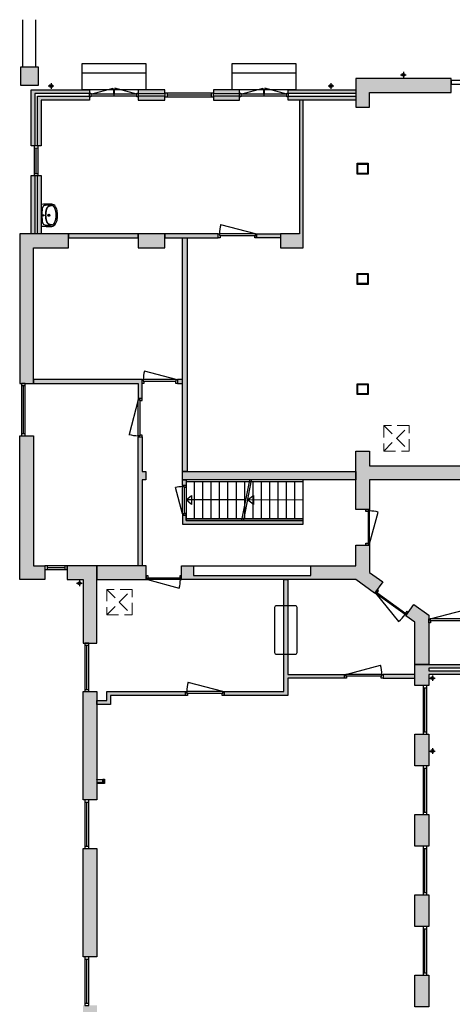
# Model space of a CAD drawing. Header units: millimetres. Extents: x 53609 to 97660, y -79921 to -30686.
# Tile 2 of 5: x 53609 to 65174, y -57041 to -30686. Entities that reach past the tile are written whole.
import ezdxf

# ---------------------------------------------------------------- set-up
doc = ezdxf.new("R2010")
doc.units = ezdxf.units.MM
doc.header["$LTSCALE"] = 100
doc.linetypes.add('ACAD_ISO10W100', pattern=[18, 12, -3, 0, -3])
doc.linetypes.add('HIDDEN2', pattern=[4.7625, 3.175, -1.5875])
for name, color, linetype in [('AA21----_BUITENWAND', 252, 'Continuous'), ('AA22----_BINNENWAND', 254, 'Continuous'), ('AL21----_BUITENWAND', 3, 'Continuous'), ('AL22----_BINNENWAND', 2, 'Continuous'), ('AL24----_TRAPPEN', 7, 'Continuous'), ('AL31----_BUITENKOZIJNEN', 1, 'Continuous'), ('AL32----_BINNENKOZIJNEN', 1, 'Continuous'), ('AL74----_SANITAIR', 7, 'Continuous')]:
    doc.layers.add(name, color=color, linetype=linetype)
doc.layers.add('AL33----_VLOEROPENINGEN', color=8, linetype='HIDDEN2', lineweight=0)

# ---------------------------------------------------------------- blocks, each defined once
blk = doc.blocks.new('*U18')
at = {"layer": 'AL32----_BINNENKOZIJNEN'}
blk.add_lwpolyline([(-35, 50), (-962, 298)], dxfattribs=at)
for points in [[(-1030, 50), (-995, 50), (-995, 9), (-980, 9), (-980, -50), (-1030, -50)], [(-995, 9), (-35, 9), (-35, 50), (-995, 50)], [(-50, -50), (-50, 9), (-35, 9), (-35, 50), (0, 50), (0, -50)]]:
    blk.add_lwpolyline(points, close=True, dxfattribs=at)
blk.add_arc((-35, 50), 960, 165, 180, dxfattribs=at)
blk = doc.blocks.new('*U19')
at = {"layer": 'AL32----_BINNENKOZIJNEN'}
blk.add_lwpolyline([(-995, 50), (-68, 298)], dxfattribs=at)
for points in [[(-1030, 50), (-995, 50), (-995, 9), (-980, 9), (-980, -50), (-1030, -50)], [(-995, 9), (-35, 9), (-35, 50), (-995, 50)], [(-50, -50), (-50, 9), (-35, 9), (-35, 50), (0, 50), (0, -50)]]:
    blk.add_lwpolyline(points, close=True, dxfattribs=at)
blk.add_arc((-995, 50), 960, 0, 15, dxfattribs=at)
blk = doc.blocks.new('*U21')
at = {"layer": 'AL32----_BINNENKOZIJNEN'}
for points in [[(-950, -50), (-915, -50), (-915, -9), (-900, -9), (-900, 50), (-950, 50)], [(-50, 50), (-50, -9), (-35, -9), (-35, -50), (0, -50), (0, 50)], [(-915, -9), (-35, -9), (-35, -50), (-915, -50)]]:
    blk.add_lwpolyline(points, close=True, dxfattribs=at)
blk.add_lwpolyline([(-915, -50), (-65, -278)], dxfattribs=at)
blk.add_arc((-915, -50), 880, 345, 359.9987, dxfattribs=at)
blk = doc.blocks.new('*U22')
at = {"layer": 'AL32----_BINNENKOZIJNEN'}
blk.add_lwpolyline([(-35, 51), (-885, 277)], dxfattribs=at)
for points in [[(-950, 50), (-915, 50), (-915, 9), (-900, 9), (-900, -50), (-950, -50)], [(-915, 9), (-35, 9), (-35, 50), (-915, 50)], [(-50, -50), (-50, 9), (-35, 9), (-35, 50), (0, 50), (0, -50)]]:
    blk.add_lwpolyline(points, close=True, dxfattribs=at)
blk.add_arc((-35, 51), 880, 165.0737, 180.0724, dxfattribs=at)
blk = doc.blocks.new('*U23')
at = {"layer": 'AL32----_BINNENKOZIJNEN'}
for points in [[(-1030, -50), (-995, -50), (-995, -9), (-980, -9), (-980, 50), (-1030, 50)], [(-50, 50), (-50, -9), (-35, -9), (-35, -50), (0, -50), (0, 50)], [(-995, -9), (-35, -9), (-35, -50), (-995, -50)]]:
    blk.add_lwpolyline(points, close=True, dxfattribs=at)
blk.add_lwpolyline([(-995, -50), (-68, -298)], dxfattribs=at)
blk.add_arc((-995, -50), 960, 345, 0, dxfattribs=at)
blk = doc.blocks.new('*U25')
at = {"layer": 'AL32----_BINNENKOZIJNEN'}
for points in [[(-800, -50), (-765, -50), (-765, -9), (-750, -9), (-750, 50), (-800, 50)], [(-50, 50), (-50, -9), (-35, -9), (-35, -50), (0, -50), (0, 50)], [(-765, -9), (-35, -9), (-35, -50), (-765, -50)]]:
    blk.add_lwpolyline(points, close=True, dxfattribs=at)
blk.add_lwpolyline([(-35, -50), (-740, -239)], dxfattribs=at)
blk.add_arc((-35, -50), 730, 180, 195, dxfattribs=at)
blk = doc.blocks.new('*U42')
at = {"layer": 'AL31----_BUITENKOZIJNEN'}
for points in [[(-1300, 50), (-1265, 50), (-1265, -50), (-1300, -50)], [(-1265, 21), (-1265, -21), (-35, -21), (-35, 21)], [(-35, 50), (0, 50), (0, -50), (-35, -50)]]:
    blk.add_lwpolyline(points, close=True, dxfattribs=at)
for points in [[(-1265, 21), (-671, 180)], [(-650, 21), (-650, -21)], [(-35, 19), (-629, 180)]]:
    blk.add_lwpolyline(points, dxfattribs=at)
for centre, start, end in [((-1265, 21), 359.8715, 15), ((-35, 19), 164.8704, 179.9988)]:
    blk.add_arc(centre, 615, start, end, dxfattribs=at)
blk = doc.blocks.new('WT 04 (R)')
at = {"color": 3}
for centre, radius, start, end in [((266, 164), 136, 44.6333, 93.716), ((257, 300), 1.091783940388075e-11, 92.5317, 90.2017)]:
    blk.add_arc(centre, radius, start, end, dxfattribs=at)
at = {"layer": 'AL74----_SANITAIR'}
for points in [[(257, 300, 0.030203), (0, 289), (0, -289, 0.030203), (257, -300, 0.217499), (363, -260, 0.107077), (423, -127, 0.043293), (438, -11), (438, 11, 0.043293), (423, 127, 0.107077), (363, 260, 0.217499)], [(72, 0, -1), (41, 0, -1)], [(233, 0, -1), (176, 0, -1)], [(227, 0, -1), (182, 0, -1)]]:
    blk.add_lwpolyline(points, format="xyb", close=True, dxfattribs=at)
for points in [[(119, 20), (120, 34), (121, 47), (122, 58), (123, 68), (124, 76), (125, 84), (126, 91), (127, 98), (128, 104), (129, 111), (130, 116), (131, 122), (132, 127), (133, 132), (134, 138), (136, 143), (137, 147), (139, 152), (140, 157), (142, 162), (143, 166), (145, 171), (146, 175), (148, 180), (150, 184), (152, 188), (154, 192), (156, 196), (158, 200), (160, 204), (163, 208), (166, 211), (169, 215), (172, 218), (175, 221), (178, 224), (181, 227), (185, 230), (188, 233), (192, 235), (195, 238), (199, 240), (203, 242), (206, 245), (211, 247), (215, 248), (220, 250), (225, 252), (230, 254), (236, 256), (243, 257), (251, 259), (259, 260), (269, 261), (279, 263), (277, 263), (272, 264), (267, 264), (261, 265), (255, 265), (249, 266), (242, 266), (235, 267), (227, 267), (219, 267), (211, 267), (203, 267), (195, 267), (187, 268), (180, 267), (172, 267), (164, 267), (157, 267), (150, 267), (143, 267), (137, 267), (130, 266), (125, 266), (119, 266), (115, 266), (110, 265), (106, 265), (102, 265), (98, 264), (94, 263), (91, 263), (88, 262), (84, 261), (81, 260), (79, 258), (76, 257), (73, 255), (70, 254), (67, 252), (65, 250), (62, 248), (59, 245), (57, 243), (54, 240), (52, 238), (49, 235), (47, 232), (44, 228), (42, 225), (40, 221), (38, 217), (36, 213), (35, 209), (33, 204), (31, 200), (30, 195), (29, 190), (28, 184), (27, 179), (26, 172), (25, 166), (24, 159), (23, 151), (22, 143), (22, 135), (21, 126), (21, 117), (20, 108), (20, 98), (20, 88), (20, 78), (20, 68), (19, 58), (19, 48), (19, 39), (19, 31), (19, 23), (19, 17), (19, 12), (19, 9), (19, 6), (19, 2), (19, -1), (19, -12), (19, -24), (20, -37), (20, -50), (20, -64), (20, -77), (21, -89), (21, -101), (22, -112), (22, -122), (23, -131), (23, -140), (24, -148), (25, -155), (26, -162), (27, -169), (28, -175), (29, -181), (30, -186), (31, -191), (33, -196), (34, -201), (36, -205), (38, -209), (40, -213), (42, -217), (44, -221), (46, -224), (48, -228), (51, -231), (53, -234), (56, -237), (58, -239), (61, -242), (64, -244), (66, -246), (69, -248), (72, -250), (75, -251), (77, -253), (80, -254), (83, -256), (86, -257), (89, -258), (92, -259), (96, -259), (99, -260), (103, -260), (107, -261), (112, -261), (116, -262), (121, -262), (126, -262), (132, -262), (138, -262), (145, -262), (151, -263), (158, -263), (166, -263), (173, -263), (181, -263), (189, -263), (197, -263), (205, -263), (213, -262), (221, -262), (229, -262), (236, -262), (243, -261), (250, -261), (257, -260), (263, -260), (268, -259), (273, -258), (278, -258), (281, -257), (271, -256), (261, -255), (252, -254), (244, -252), (238, -251), (232, -249), (226, -247), (221, -245), (216, -244), (212, -242), (208, -240), (204, -238), (200, -235), (197, -233), (193, -231), (190, -228), (186, -226), (183, -223), (179, -220), (176, -217), (173, -214), (170, -210), (167, -207), (164, -203), (162, -200), (159, -196), (157, -192), (155, -188), (153, -184), (151, -179), (149, -175), (147, -171), (146, -166), (144, -162), (143, -157), (141, -153), (139, -148), (138, -143), (137, -138), (135, -133), (134, -128), (133, -123), (132, -118), (131, -112), (129, -106), (128, -100), (127, -94), (126, -87), (125, -80), (124, -72), (123, -63), (122, -54), (121, -43), (120, -30), (119, -16), (118, 2)], [(401, -31), (402, -25), (402, -19), (402, -12), (402, -5), (402, 3), (402, 11), (402, 18), (402, 25), (401, 31), (401, 37), (401, 44), (400, 50), (399, 56), (399, 61), (398, 67), (397, 73), (396, 79), (394, 85), (393, 91), (392, 96), (391, 102), (389, 108), (388, 113), (387, 119), (386, 125), (384, 130), (383, 136), (381, 141), (380, 146), (378, 152), (376, 157), (374, 162), (372, 168), (370, 173), (368, 178), (365, 183), (363, 188), (361, 194), (358, 199), (356, 204), (353, 208), (350, 213), (347, 218), (344, 222), (341, 226), (338, 230), (335, 234), (332, 237), (329, 240), (326, 243), (323, 245), (319, 248), (316, 250), (313, 252), (310, 253), (307, 255), (304, 256), (300, 258), (297, 259), (293, 260), (290, 261), (286, 261), (281, 262), (279, 263), (269, 261), (259, 260), (251, 259), (243, 257), (236, 256), (230, 254), (225, 252), (220, 250), (215, 248), (211, 247), (206, 245), (203, 242), (199, 240), (195, 238), (192, 235), (188, 233), (185, 230), (181, 227), (178, 224), (175, 221), (172, 218), (169, 215), (166, 211), (163, 208), (160, 204), (158, 200), (156, 196), (154, 192), (152, 188), (150, 184), (148, 180), (146, 175), (145, 171), (143, 166), (142, 162), (140, 157), (139, 152), (137, 147), (136, 143), (134, 138), (133, 132), (132, 127), (131, 122), (130, 116), (129, 111), (128, 104), (127, 98), (126, 91), (125, 84), (124, 76), (123, 68), (122, 58), (121, 47), (120, 34), (119, 20), (118, 2), (119, -16), (120, -30), (121, -43), (122, -54), (123, -63), (124, -72), (125, -80), (126, -87), (127, -94), (128, -100), (129, -106), (131, -112), (132, -118), (133, -123), (134, -128), (135, -133), (137, -138), (138, -143), (139, -148), (141, -153), (143, -157), (144, -162), (146, -166), (147, -171), (149, -175), (151, -179), (153, -184), (155, -188), (157, -192), (159, -196), (162, -200), (164, -203), (167, -207), (170, -210), (173, -214), (176, -217), (179, -220), (183, -223), (186, -226), (190, -228), (193, -231), (197, -233), (200, -235), (204, -238), (208, -240), (212, -242), (216, -244), (221, -245), (226, -247), (232, -249), (238, -251), (244, -252), (252, -254), (261, -255), (271, -256), (281, -257), (283, -257), (287, -256), (291, -255), (295, -254), (299, -253), (302, -252), (305, -251), (308, -250), (312, -248), (315, -246), (318, -244), (321, -242), (324, -240), (327, -237), (330, -234), (334, -231), (337, -228), (340, -224), (343, -221), (346, -216), (349, -212), (351, -208), (354, -203), (357, -198), (359, -193), (362, -188), (364, -183), (367, -178), (369, -172), (371, -167), (373, -162), (375, -157), (377, -151), (379, -146), (380, -141), (382, -135), (384, -130), (385, -124), (386, -119), (388, -113), (389, -108), (390, -102), (391, -96), (393, -91), (394, -85), (395, -79), (396, -73), (397, -67), (398, -61), (399, -55), (400, -50), (400, -44), (401, -38)]]:
    blk.add_lwpolyline(points, close=True, dxfattribs=at)
blk = doc.blocks.new('33_kruipluik_680x680')
at = {"layer": 'AL33----_VLOEROPENINGEN'}
for p, q in [((-340, 340), (340, -340)), ((-340, -340), (340, 340))]:
    blk.add_line(p, q, dxfattribs=at)
blk.add_lwpolyline([(-340, 340), (-340, -340), (340, -340), (340, 340)], close=True, dxfattribs=at)

msp = doc.modelspace()

# ---------------------------------------------------------------- hatches: boundary and pattern name
at = {"layer": 'AA21----_BUITENWAND'}
h = msp.add_hatch(color=256, dxfattribs=at)
h.paths.add_polyline_path([(55479, -71471), (55579, -71471), (55579, -73871), (55479, -73871)], flags=17)
h.paths.add_polyline_path([(55309, -71471), (55409, -71471), (55404, -73871), (55674, -73871), (55674, -74471), (55409, -74471), (55409, -76671), (55309, -76671)])
h.paths.add_polyline_path([(55479, -68621), (55579, -68621), (55579, -71121), (55479, -71121)])
h.paths.add_polyline_path([(55309, -68621), (55409, -68621), (55409, -71121), (55309, -71121)])
h.paths.add_polyline_path([(55479, -74471), (55579, -74471), (55579, -76671), (55479, -76671)], flags=17)
h.paths.add_polyline_path([(55309, -77021), (55409, -77021), (55409, -79471), (55479, -79471), (55479, -77021), (55579, -77021), (55579, -79471), (55674, -79471), (55674, -79921), (55309, -79921)])
h.paths.add_polyline_path([(53629, -31956), (53629, -32436), (54109, -32436), (54109, -31956)])
h = msp.add_hatch(color=256, dxfattribs=at)
h.paths.add_polyline_path([(85589, -32631), (83864, -32631), (83864, -32261), (85589, -32261)])
h.paths.add_polyline_path([(88639, -32631), (89469, -32631), (89469, -33741), (89969, -33741), (89969, -33521), (89839, -33521), (89839, -32261), (88639, -32261)])
h.paths.add_polyline_path([(86889, -32261), (86889, -32631), (87339, -32631), (87339, -32261)])
h.paths.add_polyline_path([(82124, -32261), (82124, -32631), (82564, -32631), (82564, -32261)])
h.paths.add_polyline_path([(80384, -32261), (80384, -32631), (80824, -32631), (80824, -32261)])
h.paths.add_polyline_path([(78644, -32261), (78644, -32631), (79084, -32631), (79084, -32261)])
h.paths.add_polyline_path([(76904, -32261), (76904, -32631), (77344, -32631), (77344, -32261)])
h.paths.add_polyline_path([(75159, -32261), (75159, -32631), (75604, -32631), (75604, -32261)])
h.paths.add_polyline_path([(73414, -32261), (73414, -32631), (73859, -32631), (73859, -32261)])
h.paths.add_polyline_path([(71669, -32261), (71669, -32631), (72114, -32631), (72114, -32261)])
h.paths.add_polyline_path([(69924, -32261), (69924, -32631), (70369, -32631), (70369, -32261)])
h.paths.add_polyline_path([(68189, -32261), (68189, -32631), (68624, -32631), (68624, -32261)])
h.paths.add_polyline_path([(66444, -32261), (66444, -32631), (66889, -32631), (66889, -32261)])
h.paths.add_polyline_path([(62594, -32261), (62594, -33031), (62964, -33031), (62964, -32631), (65144, -32631), (65144, -32261)])
h.paths.add_polyline_path([(93189, -41771), (94219, -41771), (94219, -39746), (93999, -39746), (93999, -41551), (93189, -41551)])
h.paths.add_polyline_path([(93999, -36846), (94219, -36846), (94219, -38496), (93999, -38496)])
h.paths.add_polyline_path([(94219, -33521), (93389, -33521), (93389, -33741), (93999, -33741), (93999, -35596), (94219, -35596)])
h.paths.add_polyline_path([(92589, -41771), (92589, -41551), (92189, -41551), (92189, -41771)])
h.paths.add_polyline_path([(92289, -33521), (92289, -33741), (92789, -33741), (92789, -33521)])
h.paths.add_polyline_path([(90919, -33521), (90919, -33741), (91689, -33741), (91689, -33521)])
h.paths.add_polyline_path([(53609, -40421), (53979, -40421), (53979, -36791), (54909, -36791), (54909, -36421), (53609, -36421)])
h.paths.add_polyline_path([(53609, -41821), (53979, -41821), (53979, -45301), (54279, -45301), (54279, -45671), (53609, -45671)])
h.paths.add_polyline_path([(60512, -68251), (55674, -68251), (55674, -66651), (55304, -66651), (55304, -68621), (60626, -68621)])
h.paths.add_polyline_path([(55304, -61271), (55674, -61271), (55674, -65351), (55304, -65351)])
h.paths.add_polyline_path([(55304, -57071), (55674, -57071), (55674, -59971), (55304, -59971)])
h.paths.add_polyline_path([(55304, -52871), (55674, -52871), (55674, -55771), (55304, -55771)])
h.paths.add_polyline_path([(55304, -48671), (55674, -48671), (55674, -51571), (55304, -51571)])
h.paths.add_polyline_path([(55674, -45301), (54879, -45301), (54879, -45671), (55304, -45671), (55304, -47371), (55674, -47371)])
h.paths.add_polyline_path([(64174, -51961), (64544, -51961), (64544, -52811), (64174, -52811)])
h.paths.add_polyline_path([(64174, -54111), (64544, -54111), (64544, -54961), (64174, -54961)])
h.paths.add_polyline_path([(64174, -56261), (64544, -56261), (64544, -57111), (64174, -57111)])
h.paths.add_polyline_path([(64174, -58411), (64544, -58411), (64544, -59261), (64174, -59261)])
h.paths.add_polyline_path([(64174, -60561), (64544, -60561), (64544, -61411), (64174, -61411)])
h.paths.add_polyline_path([(64174, -62711), (64544, -62711), (64544, -64541), (64174, -64541)])
h.paths.add_polyline_path([(64544, -65941), (64174, -65941), (64174, -67121), (64544, -67121)])
h.paths.add_polyline_path([(64544, -67721), (64174, -67721), (64174, -68251), (63644, -68251), (63644, -68621), (64544, -68621)])
h.paths.add_polyline_path([(62129, -68251), (62243, -68621), (63044, -68621), (63044, -68251)])
h.paths.add_polyline_path([(64174, -47941), (65513, -47941), (65513, -46846), (65574, -46846), (65574, -46811), (65613, -46811), (65613, -48041), (64544, -48041), (64544, -48111), (65683, -48111), (65683, -46741), (65574, -46741), (65574, -46641), (65783, -46641), (65783, -47931), (66094, -47931), (66094, -48211), (64544, -48211), (64544, -48511), (64174, -48511)])
h.paths.add_polyline_path([(64174, -49811), (64544, -49811), (64544, -50661), (64174, -50661)])
h.paths.add_polyline_path([(69324, -47936), (69324, -48206), (70724, -48206), (70724, -48106), (69424, -48106), (69424, -48036), (69624, -48036), (69624, -46731), (69699, -46731), (69699, -48036), (70724, -48036), (70724, -47936), (69804, -47936), (69804, -46631), (69529, -46631), (69529, -47936)])
h.paths.add_polyline_path([(84634, -47807), (84634, -48206), (83248, -48206), (83248, -48106), (84534, -48106), (84534, -47806)])
h.paths.add_polyline_path([(84364, -47806), (84364, -47936), (83248, -47936), (83248, -48036), (84464, -48036), (84464, -47806)])
h.paths.add_polyline_path([(81473, -48106), (81473, -48206), (81948, -48206), (81948, -48106)])
h.paths.add_polyline_path([(81473, -47936), (81473, -48036), (81948, -48036), (81948, -47936)])
h.paths.add_polyline_path([(79698, -48106), (79698, -48206), (80173, -48206), (80173, -48106)])
h.paths.add_polyline_path([(79698, -47936), (79698, -48036), (80173, -48036), (80173, -47936)])
h.paths.add_polyline_path([(77923, -48106), (77923, -48206), (78398, -48206), (78398, -48106)])
h.paths.add_polyline_path([(77923, -47936), (77923, -48036), (78398, -48036), (78398, -47936)])
h.paths.add_polyline_path([(76123, -48206), (76123, -48106), (76623, -48106), (76623, -48206)])
h.paths.add_polyline_path([(76123, -47936), (76123, -48036), (76623, -48036), (76623, -47936)])
h.paths.add_polyline_path([(73369, -48206), (73369, -48106), (74823, -48106), (74823, -48206)])
h.paths.add_polyline_path([(73369, -48036), (73369, -47936), (74723, -47936), (74723, -47906), (74823, -47906), (74823, -48036)])
h.paths.add_polyline_path([(72024, -48206), (72024, -48106), (72869, -48106), (72869, -48206)])
h.paths.add_polyline_path([(72024, -47936), (72024, -48036), (72869, -48036), (72869, -47936)])
h.paths.add_polyline_path([(54014, -36421), (53914, -36421), (53914, -34861), (54014, -34861)])
h.paths.add_polyline_path([(54084, -34861), (54184, -34861), (54184, -36421), (54084, -36421)])
h.paths.add_polyline_path([(55479, -32736), (55479, -32836), (54184, -32836), (54184, -34061), (54084, -34061), (54084, -32736)], flags=17)
h.paths.add_polyline_path([(55479, -32566), (55479, -32666), (54014, -32666), (54014, -34061), (53914, -34061), (53914, -32566)])
h.paths.add_polyline_path([(56779, -32736), (56779, -32836), (57489, -32836), (57489, -32736)])
h.paths.add_polyline_path([(56779, -32566), (56779, -32666), (57489, -32666), (57489, -32566)])
h.paths.add_polyline_path([(58789, -32736), (58789, -32836), (59489, -32836), (59489, -32736)])
h.paths.add_polyline_path([(58789, -32566), (58789, -32666), (59489, -32666), (59489, -32566)])
h.paths.add_polyline_path([(62594, -32736), (62594, -32836), (60789, -32836), (60789, -32736)])
h.paths.add_polyline_path([(62594, -32566), (62594, -32666), (60789, -32666), (60789, -32566)])
h.paths.add_polyline_path([(91589, -41772), (91589, -41551), (90919, -41551), (90919, -41771), (91589, -41771)])
at = {"layer": 'AA22----_BINNENWAND'}
h = msp.add_hatch(color=256, dxfattribs=at)
h.paths.add_polyline_path([(61189, -32836), (61089, -32836), (61089, -36421), (60579, -36421), (60579, -36791), (61189, -36791)])
h.paths.add_polyline_path([(56779, -36421), (56779, -36791), (57489, -36791), (57489, -36421)])
h = msp.add_hatch(color=256, dxfattribs=at)
h.paths.add_polyline_path([(62649, -34551), (62909, -34551), (62909, -34801), (62649, -34801)], flags=16)
h.paths.add_polyline_path([(62629, -34531), (62929, -34531), (62929, -34821), (62629, -34821)])
h = msp.add_hatch(color=256, dxfattribs=at)
h.paths.add_polyline_path([(57962, -36521), (58087, -36521), (58087, -42781), (57962, -42781)])
h.paths.add_polyline_path([(57489, -36421), (57489, -36521), (58914, -36521), (58914, -36421)])
h.paths.add_polyline_path([(60579, -36421), (60579, -36521), (59944, -36521), (59944, -36421)])
h.paths.add_polyline_path([(57829, -40321), (57829, -40421), (57962, -40421), (57962, -40321)])
h.paths.add_polyline_path([(53979, -40321), (53979, -40421), (56779, -40421), (56779, -40826), (56879, -40826), (56879, -40321)])
h.paths.add_polyline_path([(56779, -41856), (56879, -41856), (56879, -42781), (56979, -42781), (56979, -43001), (56879, -43001), (56879, -45301), (56779, -45301)])
h.paths.add_polyline_path([(54909, -36421), (54909, -36521), (56779, -36521), (56779, -36421)])
h = msp.add_hatch(color=256, dxfattribs=at)
h.paths.add_polyline_path([(62649, -37501), (62909, -37501), (62909, -37751), (62649, -37751)], flags=16)
h.paths.add_polyline_path([(62629, -37481), (62929, -37481), (62929, -37771), (62629, -37771)])
h = msp.add_hatch(color=256, dxfattribs=at)
h.paths.add_polyline_path([(62649, -40451), (62909, -40451), (62909, -40701), (62649, -40701)], flags=16)
h.paths.add_polyline_path([(62629, -40431), (62929, -40431), (62929, -40721), (62629, -40721)])
h = msp.add_hatch(color=256, dxfattribs=at)
h.paths.add_polyline_path([(62594, -42231), (62964, -42231), (62964, -42631), (66094, -42631), (66094, -43001), (62964, -43001), (62964, -43801), (62594, -43801)])
h.paths.add_polyline_path([(62594, -44751), (62964, -44751), (62964, -45481), (63315, -45736), (63098, -46036), (62594, -45670), (57939, -45671), (57939, -45301), (58259, -45301), (58259, -45561), (61394, -45561), (61394, -45301), (62594, -45301)])
h.paths.add_polyline_path([(64174, -47941), (64174, -46815), (63932, -46640), (64149, -46340), (64545, -46626), (64545, -47941)])
for points in [[(62594, -42781), (62594, -43001), (57962, -43001), (57962, -42781)], [(55674, -45671), (56989, -45671), (56989, -45301), (55674, -45301)]]:
    msp.add_hatch(color=256, dxfattribs=at).paths.add_polyline_path(points)
h = msp.add_hatch(color=256, dxfattribs=at)
h.paths.add_polyline_path([(61189, -44189), (61189, -44089), (58062, -44089), (58062, -43950), (57962, -43950), (57962, -44189)])
h.paths.add_polyline_path([(57962, -43001), (58062, -43001), (58062, -43150), (57962, -43150)])
h.paths.add_polyline_path([(60674, -45671), (60774, -45671), (60774, -48211), (62294, -48211), (62294, -48311), (60774, -48311), (60774, -48771), (59074, -48771), (59074, -48671), (60674, -48671)])
h.paths.add_polyline_path([(64174, -48211), (63324, -48211), (63324, -48311), (64174, -48311)])
h.paths.add_polyline_path([(58044, -48671), (58044, -48771), (56039, -48771), (56039, -49012), (55674, -49012), (55674, -48912), (55939, -48912), (55939, -48671)])
h = msp.add_hatch(color=256, dxfattribs=at)
h.paths.add_polyline_path([(55828, -51011), (55878, -51011), (55878, -51131), (55828, -51131)])
h.paths.add_polyline_path([(55674, -51106), (55674, -51121), (55828, -51121), (55828, -51106)])
h.paths.add_polyline_path([(55674, -51021), (55828, -51021), (55828, -51036), (55674, -51036)])

# ---------------------------------------------------------------- linework, layer by layer
msp.add_line((55674, -45301), (55674, -45671), dxfattribs=at)
at = {"layer": 'AL21----_BUITENWAND'}
for points in [[(53694, -31956), (53694, -30686)], [(54044, -31956), (54044, -30686)]]:
    msp.add_lwpolyline(points, dxfattribs=at)
for points in [[(53629, -31956), (53629, -32436), (54109, -32436), (54109, -31956)], [(62594, -32261), (62594, -33031), (62964, -33031), (62964, -32631), (65144, -32631), (65144, -32261)], [(55479, -32566), (55479, -32666), (54014, -32666), (54014, -34061), (53914, -34061), (53914, -32566)], [(56779, -32566), (56779, -32666), (57489, -32666), (57489, -32566)], [(58789, -32566), (58789, -32666), (59489, -32666), (59489, -32566)], [(62594, -32566), (62594, -32666), (60789, -32666), (60789, -32566)], [(55479, -32736), (55479, -32836), (54184, -32836), (54184, -34061), (54084, -34061), (54084, -32736)], [(56779, -32736), (56779, -32836), (57489, -32836), (57489, -32736)], [(58789, -32736), (58789, -32836), (59489, -32836), (59489, -32736)], [(62594, -32736), (62594, -32836), (60789, -32836), (60789, -32736)], [(54014, -36421), (53914, -36421), (53914, -34861), (54014, -34861)], [(54084, -34861), (54184, -34861), (54184, -36421), (54084, -36421)], [(53609, -40421), (53979, -40421), (53979, -36791), (54909, -36791), (54909, -36421), (53609, -36421)], [(53609, -41821), (53979, -41821), (53979, -45301), (54279, -45301), (54279, -45671), (53609, -45671)], [(55674, -45301), (54879, -45301), (54879, -45671), (55304, -45671), (55304, -47371), (55674, -47371)], [(64174, -47941), (65513, -47941), (65513, -46846), (65574, -46846), (65574, -46811), (65613, -46811), (65613, -48041), (64544, -48041), (64544, -48111), (65683, -48111), (65683, -46741), (65574, -46741), (65574, -46641), (65783, -46641), (65783, -47931), (66094, -47931), (66094, -48211), (64544, -48211), (64544, -48511), (64174, -48511)], [(55304, -48671), (55674, -48671), (55674, -51571), (55304, -51571)], [(64174, -49811), (64544, -49811), (64544, -50661), (64174, -50661)], [(64174, -51961), (64544, -51961), (64544, -52811), (64174, -52811)], [(55304, -52871), (55674, -52871), (55674, -55771), (55304, -55771)], [(64174, -54111), (64544, -54111), (64544, -54961), (64174, -54961)], [(64174, -56261), (64544, -56261), (64544, -57111), (64174, -57111)]]:
    msp.add_lwpolyline(points, close=True, dxfattribs=at)
at = {"layer": 'AL22----_BINNENWAND'}
for points in [[(61189, -32836), (61089, -32836), (61089, -36421), (60579, -36421), (60579, -36791), (61189, -36791)], [(62629, -34531), (62929, -34531), (62929, -34821), (62629, -34821)], [(62649, -34551), (62909, -34551), (62909, -34801), (62649, -34801)], [(54909, -36421), (54909, -36521), (56779, -36521), (56779, -36421)], [(56779, -36421), (56779, -36791), (57489, -36791), (57489, -36421)], [(57489, -36421), (57489, -36521), (58914, -36521), (58914, -36421)], [(57962, -36521), (58087, -36521), (58087, -42781), (57962, -42781)], [(60579, -36421), (60579, -36521), (59944, -36521), (59944, -36421)], [(62629, -37481), (62929, -37481), (62929, -37771), (62629, -37771)], [(62649, -37501), (62909, -37501), (62909, -37751), (62649, -37751)], [(53979, -40321), (53979, -40421), (56779, -40421), (56779, -40826), (56879, -40826), (56879, -40321)], [(57829, -40321), (57829, -40421), (57962, -40421), (57962, -40321)], [(62629, -40431), (62929, -40431), (62929, -40721), (62629, -40721)], [(62649, -40451), (62909, -40451), (62909, -40701), (62649, -40701)], [(56779, -41856), (56879, -41856), (56879, -42781), (56979, -42781), (56979, -43001), (56879, -43001), (56879, -45301), (56779, -45301)], [(62594, -42231), (62964, -42231), (62964, -42631), (66094, -42631), (66094, -43001), (62964, -43001), (62964, -43801), (62594, -43801)], [(62594, -42781), (62594, -43001), (57962, -43001), (57962, -42781)], [(57962, -43001), (58062, -43001), (58062, -43150), (57962, -43150)], [(61189, -44189), (61189, -44089), (58062, -44089), (58062, -43950), (57962, -43950), (57962, -44189)], [(62594, -44751), (62964, -44751), (62964, -45481), (63315, -45736), (63098, -46036), (62594, -45670), (57939, -45671), (57939, -45301), (58259, -45301), (58259, -45561), (61394, -45561), (61394, -45301), (62594, -45301)], [(60674, -45671), (60774, -45671), (60774, -48211), (62294, -48211), (62294, -48311), (60774, -48311), (60774, -48771), (59074, -48771), (59074, -48671), (60674, -48671)], [(64174, -47941), (64174, -46815), (63932, -46640), (64149, -46340), (64545, -46626), (64545, -47941)], [(64174, -48211), (63324, -48211), (63324, -48311), (64174, -48311)], [(58044, -48671), (58044, -48771), (56039, -48771), (56039, -49012), (55674, -49012), (55674, -48912), (55939, -48912), (55939, -48671)], [(55674, -51021), (55828, -51021), (55828, -51036), (55674, -51036)], [(55674, -51106), (55674, -51121), (55828, -51121), (55828, -51106)], [(55828, -51011), (55878, -51011), (55878, -51131), (55828, -51131)]]:
    msp.add_lwpolyline(points, close=True, dxfattribs=at)
for points in [[(55674, -45671), (56989, -45671), (56989, -45301), (55674, -45301)], [(58259, -45301), (61394, -45301)]]:
    msp.add_lwpolyline(points, dxfattribs=at)
at = {"layer": 'AL24----_TRAPPEN'}
for points in [[(55279, -32561), (55279, -31861), (56979, -31861), (56979, -32561), (55279, -32561)], [(59289, -32561), (59289, -31861), (60989, -31861), (60989, -32561), (59289, -32561)], [(55279, -32111), (56979, -32111)], [(59289, -32111), (60989, -32111)], [(58062, -43001), (58062, -43044), (58062, -44036)], [(58283, -44036), (58283, -43044)], [(58506, -44036), (58506, -43044)], [(58730, -44036), (58730, -43044)], [(58953, -44036), (58953, -43044)], [(59177, -44036), (59177, -43044)], [(59401, -44036), (59401, -43044)], [(59624, -44036), (59624, -43044)], [(59848, -44036), (59848, -43044)], [(60071, -44036), (60071, -43044)], [(60295, -44036), (60295, -43044)], [(60518, -44036), (60518, -43044)], [(60742, -44036), (60742, -43044)], [(60966, -44036), (60966, -43044)], [(59654, -43540), (58059, -43540), (58200, -43419), (58200, -43662), (58059, -43540)], [(61189, -43545), (59699, -43541), (59859, -43421), (59859, -43661), (59699, -43541)], [(58059, -44036), (61189, -44036)]]:
    msp.add_lwpolyline(points, dxfattribs=at)
for points in [[(58062, -43001), (58062, -43044), (61189, -43044), (61189, -43005)], [(58062, -43001), (58062, -44036), (58062, -44089), (61189, -44089), (61189, -43001)]]:
    msp.add_lwpolyline(points, close=True, dxfattribs=at)
at = {"layer": 'AL24----_TRAPPEN', "linetype": 'ACAD_ISO10W100', "ltscale": 15}
for points in [[(59549, -44081), (59759, -43011)], [(59599, -44081), (59809, -43011)]]:
    msp.add_lwpolyline(points, dxfattribs=at)
at = {"layer": 'AL31----_BUITENKOZIJNEN'}
for points in [[(65144, -32311), (65144, -32411), (66444, -32411), (66444, -32311)], [(57489, -32651), (57489, -32751), (58789, -32751), (58789, -32651)], [(53999, -34861), (54099, -34861), (54099, -34061), (53999, -34061)], [(53659, -41821), (53759, -41821), (53759, -40421), (53659, -40421)], [(54279, -45301), (54279, -45401), (54879, -45401), (54879, -45301)], [(55354, -48671), (55454, -48671), (55454, -47371), (55354, -47371)], [(64394, -49811), (64494, -49811), (64494, -48511), (64394, -48511)], [(64394, -51961), (64494, -51961), (64494, -50661), (64394, -50661)], [(55354, -52871), (55454, -52871), (55454, -51571), (55354, -51571)], [(64394, -54111), (64494, -54111), (64494, -52811), (64394, -52811)], [(64394, -56261), (64494, -56261), (64494, -54961), (64394, -54961)], [(55354, -57071), (55454, -57071), (55454, -55771), (55354, -55771)]]:
    msp.add_lwpolyline(points, close=True, dxfattribs=at)
for points in [[(57549, -32651), (57549, -32751)], [(58729, -32651), (58729, -32751)], [(57549, -32701), (58729, -32701)], [(53999, -34121), (54099, -34120)], [(54049, -34801), (54049, -34121)], [(53999, -34801), (54099, -34801)], [(53659, -40481), (53759, -40480)], [(53709, -41761), (53709, -40481)], [(53659, -41761), (53759, -41761)], [(54339, -45301), (54339, -45401)], [(54819, -45301), (54819, -45401)], [(54339, -45351), (54819, -45351)], [(55354, -47431), (55454, -47430)], [(55404, -48611), (55404, -47431)], [(55354, -48611), (55454, -48611)], [(64394, -48571), (64494, -48570)], [(64444, -49751), (64444, -48571)], [(64394, -49751), (64494, -49751)], [(64394, -50721), (64494, -50720)], [(64444, -51901), (64444, -50721)], [(55354, -51631), (55454, -51630)], [(55404, -52811), (55404, -51631)], [(64394, -51901), (64494, -51901)], [(55354, -52811), (55454, -52811)], [(64394, -52871), (64494, -52870)], [(64444, -54051), (64444, -52871)], [(64394, -54051), (64494, -54051)], [(64394, -55021), (64494, -55020)], [(64444, -56201), (64444, -55021)], [(55354, -55831), (55454, -55830)], [(55404, -57011), (55404, -55831)], [(64394, -56201), (64494, -56201)], [(55354, -57011), (55454, -57011)]]:
    msp.add_lwpolyline(points, dxfattribs=at)
at = {"layer": 'AL32----_BINNENKOZIJNEN'}
msp.add_lwpolyline([(61024, -46421, 0.414214), (60974, -46371), (60774, -46371), (60474, -46371, 0.414214), (60424, -46421), (60424, -47621, 0.414214), (60474, -47671), (60674, -47671), (60974, -47671, 0.414214), (61024, -47621)], format="xyb", close=True, dxfattribs=at)
at = {"layer": 'AL74----_SANITAIR'}
for points in [[(63869, -32086), (63869, -32236)], [(54449, -32386), (54449, -32536)], [(61929, -32386), (61929, -32536)], [(63794, -32161), (63944, -32161)], [(54374, -32461), (54524, -32461)], [(61854, -32461), (62004, -32461)], [(55129, -45771), (55279, -45771)], [(55204, -45696), (55204, -45846)], [(64569, -48311), (64719, -48311)], [(64644, -48236), (64644, -48386)], [(64569, -50261), (64719, -50261)], [(64644, -50186), (64644, -50336)]]:
    msp.add_lwpolyline(points, dxfattribs=at)
for centre in [(63869, -32161), (54449, -32461), (61929, -32461), (55204, -45771), (64644, -48311), (64644, -50261)]:
    msp.add_circle(centre, 40, dxfattribs=at)

# ---------------------------------------------------------------- block references
at = {"layer": 'AL31----_BUITENKOZIJNEN'}
for p in [(56779, -32701), (60789, -32701)]:
    msp.add_blockref('*U42', p, dxfattribs=at)
at = {"layer": 'AL32----_BINNENKOZIJNEN'}
for name, p in [('*U18', (59944, -36471)), ('*U22', (57829, -40371)), ('*U21', (57939, -45621)), ('*U19', (65574, -46776)), ('*U19', (63324, -48261)), ('*U18', (59074, -48721))]:
    msp.add_blockref(name, p, dxfattribs=at)
for name, p, rotation in [('*U23', (56829, -41856), 270), ('*U25', (58012, -43950), 270), ('*U22', (62914, -44751), 270), ('*U23', (63968, -46591), 324.0347602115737)]:
    msp.add_blockref(name, p, dxfattribs=dict(at, rotation=rotation))
at = {"layer": 'AL33----_VLOEROPENINGEN', "lineweight": -3}
for p in [(63682, -41891), (56274, -46276)]:
    msp.add_blockref('33_kruipluik_680x680', p, dxfattribs=at)
at = {"layer": 'AL74----_SANITAIR'}
msp.add_blockref('WT 04 (R)', (54184, -35921), dxfattribs=at)

doc.saveas('drawing.dxf')
